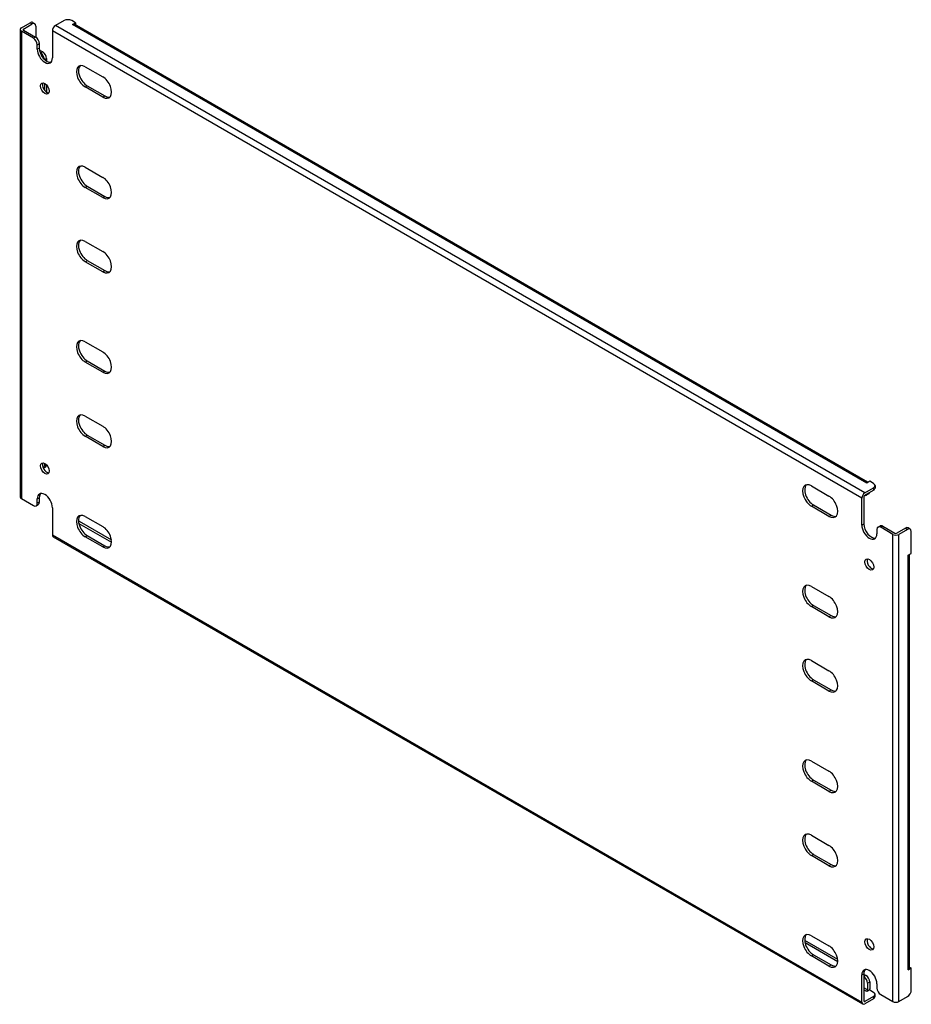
# Model space of a CAD drawing. Header units: inches. Extents: x 116.5 to 137.3, y 42.2 to 65.2.
import ezdxf

# ---------------------------------------------------------------- set-up
doc = ezdxf.new("R2010")
doc.units = ezdxf.units.IN
doc.header["$MEASUREMENT"] = 0
doc.layers.add('Visible Edges(ANSI)', color=7, linetype='Continuous', lineweight=25)
doc.layers.add('Visible Tangent Edges(ANSI)', color=7, linetype='Continuous', lineweight=25)

msp = doc.modelspace()

# ---------------------------------------------------------------- linework, layer by layer
at = {"layer": 'Visible Edges(ANSI)'}
for p, q in [((116.501, 65.05), (116.705, 65.168)), ((116.549, 65.022), (116.753, 65.14)), ((116.767, 65.174), (116.815, 65.146)), ((117.5, 65.219), (117.297, 65.101)), ((117.765, 65.168), (117.677, 65.219)), ((117.695, 65.127), (117.765, 65.168)), ((117.695, 65.127), (117.695, 65.127)), ((117.695, 65.127), (117.695, 65.127)), ((136.286, 54.427), (117.745, 65.132)), ((117.765, 65.168), (117.765, 65.12)), ((116.472, 65.01), (116.472, 54.089)), ((116.785, 64.806), (116.501, 64.969)), ((116.549, 64.997), (116.833, 64.833)), ((116.841, 65.089), (116.841, 64.828)), ((117.227, 64.98), (117.227, 64.346)), ((116.921, 64.68), (116.921, 64.578)), ((116.873, 64.55), (116.873, 64.652)), ((116.926, 64.53), (117, 64.487)), ((116.944, 64.463), (116.952, 64.459)), ((117.089, 64.334), (117.089, 64.278)), ((117.993, 64.141), (118.405, 63.903)), ((117.041, 63.755), (117.041, 63.594)), ((117.089, 63.719), (117.089, 63.547)), ((118.405, 63.429), (117.993, 63.667)), ((118.041, 63.695), (118.453, 63.457)), ((117.993, 61.793), (118.405, 61.555)), ((118.405, 61.082), (117.993, 61.32)), ((118.041, 61.347), (118.453, 61.11)), ((117.993, 60.058), (118.405, 59.82)), ((118.041, 59.612), (118.453, 59.375)), ((118.405, 59.347), (117.993, 59.584)), ((117.993, 57.711), (118.405, 57.473)), ((118.405, 56.999), (117.993, 57.237)), ((118.041, 57.265), (118.453, 57.027)), ((117.993, 55.976), (118.405, 55.738)), ((118.405, 55.264), (117.993, 55.502)), ((118.041, 55.53), (118.453, 55.292)), ((117.063, 54.785), (117.015, 54.757)), ((117.041, 54.876), (117.041, 54.814)), ((134.964, 54.343), (135.375, 54.105)), ((136.327, 54.451), (136.257, 54.411)), ((136.257, 54.411), (136.257, 54.411)), ((136.257, 54.411), (136.257, 54.411)), ((136.415, 54.4), (136.327, 54.451)), ((136.452, 54.349), (136.452, 54.294)), ((136.19, 54.087), (136.19, 53.453)), ((136.212, 54.18), (136.415, 54.298)), ((136.212, 54.125), (136.415, 54.243)), ((136.301, 54.155), (136.253, 54.127)), ((116.501, 54.049), (116.785, 53.885)), ((116.847, 53.879), (116.895, 53.906)), ((116.873, 53.936), (116.873, 54.038)), ((116.921, 54.066), (116.921, 53.964)), ((135.375, 53.631), (134.964, 53.869)), ((135.012, 53.897), (135.423, 53.659)), ((136.142, 53.426), (136.142, 54.059)), ((117.227, 53.834), (117.227, 53.2)), ((117.993, 53.628), (118.405, 53.391)), ((117.844, 53.467), (118.609, 53.025)), ((117.854, 53.517), (118.606, 53.082)), ((136.521, 53.381), (136.569, 53.409)), ((136.632, 53.402), (136.915, 53.239)), ((118.041, 53.182), (118.453, 52.945)), ((136.495, 53.324), (136.495, 53.222)), ((136.867, 53.211), (136.584, 53.375)), ((137.163, 53.356), (136.959, 53.239)), ((137.211, 53.328), (137.007, 53.211)), ((137.273, 53.335), (137.225, 53.362)), ((137.299, 52.767), (137.299, 53.277)), ((117.247, 53.155), (136.162, 42.234)), ((118.405, 52.917), (117.993, 53.155)), ((137.229, 52.727), (137.299, 52.767)), ((137.229, 52.727), (137.229, 52.727)), ((137.229, 52.727), (137.229, 52.727)), ((137.258, 43.071), (137.258, 52.744)), ((134.964, 51.995), (135.375, 51.758)), ((135.375, 51.284), (134.964, 51.522)), ((135.012, 51.549), (135.423, 51.312)), ((134.964, 50.26), (135.375, 50.022)), ((135.375, 49.549), (134.964, 49.787)), ((135.012, 49.814), (135.423, 49.577)), ((134.964, 47.913), (135.375, 47.675)), ((135.375, 47.201), (134.964, 47.439)), ((135.012, 47.467), (135.423, 47.229)), ((134.964, 46.178), (135.375, 45.94)), ((135.375, 45.466), (134.964, 45.704)), ((135.012, 45.732), (135.423, 45.494)), ((134.807, 43.729), (135.576, 43.284)), ((134.964, 43.83), (135.375, 43.593)), ((134.815, 43.669), (135.58, 43.227)), ((135.375, 43.119), (134.964, 43.357)), ((135.012, 43.384), (135.423, 43.147)), ((137.299, 43.071), (137.229, 43.031)), ((137.258, 43.095), (137.299, 43.071)), ((137.299, 42.561), (137.299, 43.071)), ((136.142, 42.28), (136.142, 42.913)), ((136.19, 42.941), (136.19, 42.307)), ((136.19, 42.93), (136.238, 42.902)), ((136.19, 42.875), (136.19, 42.874)), ((137.229, 43.031), (137.229, 43.031)), ((137.229, 43.031), (137.229, 43.031)), ((136.279, 42.721), (136.279, 42.563)), ((136.327, 42.749), (136.327, 42.591)), ((136.495, 42.709), (136.495, 42.607)), ((136.415, 42.412), (136.212, 42.295)), ((136.415, 42.357), (136.212, 42.239)), ((136.327, 42.565), (136.257, 42.525)), ((136.257, 42.525), (136.257, 42.525)), ((136.257, 42.525), (136.257, 42.525)), ((136.327, 42.565), (136.415, 42.514)), ((136.452, 42.408), (136.452, 42.463)), ((136.584, 42.454), (136.867, 42.29)), ((137.007, 42.29), (137.211, 42.408))]:
    msp.add_line(p, q, dxfattribs=at)
for centre, major_axis, start_param, end_param in [((116.705, 65.066), (0.062, 0.108), 0, 0.785398), ((116.753, 65.038), (0.062, 0.108), 5.497787, 7.068583), ((117.589, 65.168), (0.125, 0), 0.785398, 2.356194), ((117.695, 65.046), (0.0495, 0.0857), 0, 0.785398), ((116.571, 65.01), (-0.099, 0), 5.497787, 7.068583), ((116.571, 65.01), (-0.031, 0), 5.497787, 7.068583), ((117.297, 65.02), (0.0495, 0.0857), 0.785398, 2.356194), ((116.785, 64.703), (0.062, -0.108), 0.785398, 2.356194), ((116.833, 64.731), (-0.063, 0.108), 3.926991, 5.497787), ((117.05, 64.448), (0.125, -0.217), 3.926991, 7.068583), ((117.098, 64.476), (0.125, -0.217), 3.926991, 6.089646), ((116.952, 64.357), (0.062, -0.108), 0.887242, 2.356194), ((117, 64.385), (-0.063, 0.108), 3.926991, 5.497787), ((117.993, 63.904), (-0.145, 0.251), 5.497787, 8.63938), ((118.041, 63.931), (-0.145, 0.251), 0.166574, 2.356194), ((117.098, 63.66), (-0.073, 0.126), 0.338008, 2.803584), ((118.405, 63.666), (0.145, -0.251), 5.497787, 8.63938), ((118.453, 63.694), (0.145, -0.251), 5.497787, 6.116612), ((117.993, 61.556), (-0.145, 0.251), 5.497787, 8.63938), ((118.041, 61.584), (-0.145, 0.251), 0.166574, 2.356194), ((118.405, 61.319), (0.145, -0.251), 5.497787, 8.63938), ((118.453, 61.346), (0.145, -0.251), 5.497787, 6.116612), ((117.993, 59.821), (-0.145, 0.251), 5.497787, 8.63938), ((118.041, 59.849), (-0.145, 0.251), 0.166574, 2.356194), ((118.405, 59.584), (0.145, -0.251), 5.497787, 8.63938), ((118.453, 59.611), (0.145, -0.251), 5.497787, 6.116612), ((117.993, 57.474), (-0.145, 0.251), 5.497787, 8.63938), ((118.041, 57.502), (-0.145, 0.251), 0.166574, 2.356194), ((118.405, 57.236), (0.145, -0.251), 5.497787, 8.63938), ((118.453, 57.264), (0.145, -0.251), 5.497787, 6.116612), ((117.993, 55.739), (-0.145, 0.251), 5.497787, 8.63938), ((118.041, 55.767), (-0.145, 0.251), 0.166574, 2.356194), ((118.405, 55.501), (0.145, -0.251), 5.497787, 8.63938), ((118.453, 55.529), (0.145, -0.251), 5.497787, 6.116612), ((117.098, 54.78), (-0.073, 0.126), 0.338008, 2.803584), ((116.952, 54.865), (0.062, -0.108), 0.012335, 0.785398), ((117, 54.893), (0.063, -0.108), 0, 0.762813), ((134.964, 54.106), (-0.145, 0.251), 5.497787, 8.63938), ((135.012, 54.134), (-0.145, 0.251), 0.166574, 2.356194), ((136.257, 54.33), (0.0495, 0.0857), 0.721823, 0.785398), ((136.327, 54.349), (0.125, 0), 5.497787, 7.068583), ((116.571, 54.089), (-0.099, 0), 0, 0.785398), ((117.05, 53.936), (-0.125, 0.217), 3.926991, 7.068583), ((117.098, 53.964), (-0.125, 0.217), 0.193539, 0.785398), ((135.375, 53.868), (0.145, -0.251), 5.497787, 8.63938), ((136.212, 54.1), (0.0495, 0.0857), 0.785398, 2.356194), ((136.212, 54.1), (0.0155, 0.0268), 0.785398, 2.356194), ((136.19, 54.235), (0.062, -0.108), 5.726091, 6.840784), ((136.238, 54.263), (0.063, -0.108), 0, 0.557599), ((136.327, 54.294), (0.125, 0), 5.497787, 6.283185), ((116.785, 53.987), (0.063, -0.108), 5.497787, 7.068583), ((116.833, 54.015), (0.063, -0.108), 0, 0.785398), ((117.993, 53.391), (-0.145, 0.251), 5.497787, 8.63938), ((118.041, 53.419), (-0.145, 0.251), 0.166574, 2.356194), ((135.423, 53.896), (0.145, -0.251), 5.497787, 6.116612), ((117.854, 53.415), (-0.063, 0.108), 5.497787, 5.695787), ((118.405, 53.154), (0.145, -0.251), 5.497787, 8.63938), ((136.318, 53.324), (0.125, -0.217), 3.926991, 7.068583), ((136.366, 53.351), (0.125, -0.217), 3.926991, 6.089646), ((136.584, 53.273), (-0.063, 0.108), 5.497787, 7.068583), ((136.632, 53.3), (-0.062, 0.108), 5.497787, 6.283185), ((117.297, 53.241), (-0.0495, -0.0857), 5.497787, 6.283185), ((136.937, 53.251), (0.099, 0), 3.926991, 5.497787), ((136.937, 53.251), (0.031, 0), 3.926991, 5.497787), ((137.163, 53.254), (0.062, 0.108), 0, 0.785398), ((137.211, 53.226), (0.062, 0.108), 5.497787, 7.068583), ((118.453, 53.182), (0.145, -0.251), 5.497787, 6.116612), ((137.159, 52.767), (0.099, 0), 5.497787, 5.561362), ((136.366, 52.535), (-0.073, 0.126), 0.338008, 2.803584), ((134.964, 51.758), (-0.145, 0.251), 5.497787, 8.63938), ((135.012, 51.786), (-0.145, 0.251), 0.166574, 2.356194), ((135.375, 51.521), (0.145, -0.251), 5.497787, 8.63938), ((135.423, 51.549), (0.145, -0.251), 5.497787, 6.116612), ((134.964, 50.023), (-0.145, 0.251), 5.497787, 8.63938), ((135.012, 50.051), (-0.145, 0.251), 0.166574, 2.356194), ((135.375, 49.786), (0.145, -0.251), 5.497787, 8.63938), ((135.423, 49.813), (0.145, -0.251), 5.497787, 6.116612), ((134.964, 47.676), (-0.145, 0.251), 5.497787, 8.63938), ((135.012, 47.704), (-0.145, 0.251), 0.166574, 2.356194), ((135.375, 47.438), (0.145, -0.251), 5.497787, 8.63938), ((135.423, 47.466), (0.145, -0.251), 5.497787, 6.116612), ((134.964, 45.941), (-0.145, 0.251), 5.497787, 8.63938), ((135.012, 45.969), (-0.145, 0.251), 0.166574, 2.356194), ((135.375, 45.703), (0.145, -0.251), 5.497787, 8.63938), ((135.423, 45.731), (0.145, -0.251), 5.497787, 6.116612), ((134.964, 43.593), (-0.145, 0.251), 5.497787, 8.63938), ((135.012, 43.621), (-0.145, 0.251), 0.166574, 2.356194), ((136.366, 43.655), (-0.073, 0.126), 0.338008, 2.803584), ((135.375, 43.356), (0.145, -0.251), 5.497787, 8.63938), ((135.423, 43.384), (0.145, -0.251), 5.497787, 6.116612), ((136.318, 42.811), (-0.125, 0.217), 3.926991, 7.068583), ((136.366, 42.839), (-0.125, 0.217), 0.193539, 0.785398), ((137.159, 43.071), (0.099, 0), 5.497787, 6.283185), ((136.19, 42.772), (0.062, -0.108), 0.785398, 2.356194), ((136.238, 42.8), (-0.063, 0.108), 3.926991, 5.497787), ((136.257, 42.55), (0.0495, 0.0857), 5.177171, 5.497787), ((136.584, 42.556), (-0.062, 0.108), 0.785398, 2.356194), ((136.257, 42.55), (0.0155, 0.0268), 3.926991, 5.497787), ((136.327, 42.463), (0.125, 0), 5.497787, 7.068583), ((136.327, 42.408), (0.125, 0), 5.497787, 6.283185), ((137.211, 42.51), (-0.063, -0.108), 0.785398, 2.356194), ((136.212, 42.32), (-0.0495, -0.0857), 5.497787, 7.068583), ((136.212, 42.32), (-0.0155, -0.0268), 5.497787, 7.068583), ((136.937, 42.331), (0.099, 0), 3.926991, 5.497787)]:
    msp.add_ellipse(centre, major_axis=major_axis, ratio=0.57735, start_param=start_param, end_param=end_param, dxfattribs=at)
for centre, major_axis in [((117.05, 63.632), (0.072, -0.126)), ((117.05, 54.752), (-0.072, 0.126)), ((136.318, 52.507), (0.072, -0.126)), ((136.318, 43.628), (-0.072, 0.126))]:
    msp.add_ellipse(centre, major_axis=major_axis, ratio=0.57735, dxfattribs=at)
at = {"layer": 'Visible Tangent Edges(ANSI)'}
for p, q in [((116.705, 65.168), (116.753, 65.14)), ((136.257, 54.411), (117.695, 65.127)), ((116.501, 64.969), (116.501, 54.049)), ((116.549, 64.997), (116.549, 65.022)), ((136.142, 54.059), (117.227, 64.98)), ((136.212, 54.18), (117.297, 65.101)), ((116.833, 64.833), (116.785, 64.806)), ((116.873, 64.652), (116.921, 64.68)), ((116.873, 64.55), (116.921, 64.578)), ((117, 64.487), (116.952, 64.459)), ((117.047, 64.31), (117.089, 64.334)), ((117.993, 63.667), (118.041, 63.695)), ((118.405, 63.429), (118.453, 63.457)), ((117.993, 61.32), (118.041, 61.347)), ((118.405, 61.082), (118.453, 61.11)), ((117.993, 59.584), (118.041, 59.612)), ((118.405, 59.347), (118.453, 59.375)), ((117.993, 57.237), (118.041, 57.265)), ((118.405, 56.999), (118.453, 57.027)), ((117.993, 55.502), (118.041, 55.53)), ((118.405, 55.264), (118.453, 55.292)), ((117.087, 54.841), (117.041, 54.814)), ((136.415, 54.298), (136.415, 54.243)), ((116.873, 54.038), (116.921, 54.066)), ((116.921, 53.964), (116.873, 53.936)), ((134.964, 53.869), (135.012, 53.897)), ((135.375, 53.631), (135.423, 53.659)), ((117.838, 53.507), (117.854, 53.517)), ((136.142, 53.426), (136.19, 53.453)), ((136.584, 53.375), (136.632, 53.402)), ((117.227, 53.2), (136.142, 42.28)), ((117.993, 53.155), (118.041, 53.182)), ((136.867, 42.29), (136.867, 53.211)), ((137.007, 42.29), (137.007, 53.211)), ((137.163, 53.356), (137.211, 53.328)), ((118.405, 52.917), (118.453, 52.945)), ((137.229, 43.031), (137.229, 52.727)), ((134.964, 51.522), (135.012, 51.549)), ((135.375, 51.284), (135.423, 51.312)), ((134.964, 49.787), (135.012, 49.814)), ((135.375, 49.549), (135.423, 49.577)), ((134.964, 47.439), (135.012, 47.467)), ((135.375, 47.201), (135.423, 47.229)), ((134.964, 45.704), (135.012, 45.732)), ((135.375, 45.466), (135.423, 45.494)), ((134.964, 43.357), (135.012, 43.384)), ((135.375, 43.119), (135.423, 43.147)), ((136.142, 42.913), (136.19, 42.941)), ((136.238, 42.902), (136.19, 42.874)), ((136.279, 42.563), (136.19, 42.614)), ((136.279, 42.721), (136.327, 42.749)), ((136.257, 42.525), (136.19, 42.564)), ((136.415, 42.412), (136.415, 42.357)), ((136.212, 42.295), (136.19, 42.307))]:
    msp.add_line(p, q, dxfattribs=at)

doc.saveas('drawing.dxf')
